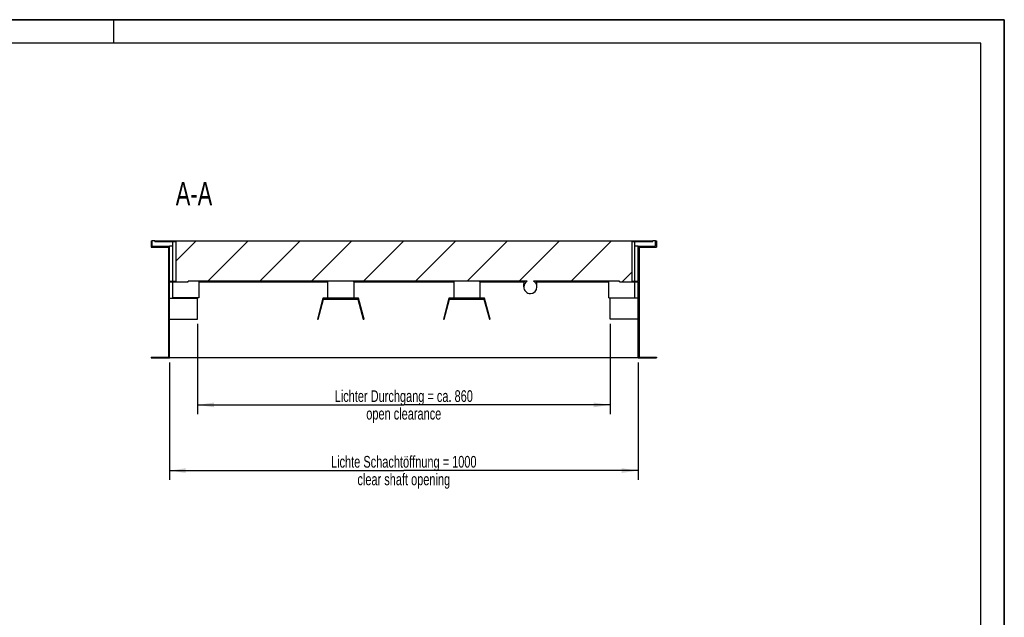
# Model space of a CAD drawing. Header units: millimetres. Extents: x 0 to 8400, y 0 to 5940.
# Tile 11 of 11: x 4200 to 8400, y 3393 to 5940. Entities that reach past the tile are written whole.
import ezdxf

# ---------------------------------------------------------------- set-up
doc = ezdxf.new("R2010")
doc.units = ezdxf.units.MM
doc.header["$LTSCALE"] = 462
doc.layers.get('0').update_dxf_attribs({"linetype": 'CONTINUOUS'})
for name, color, linetype in [('050_DIMENSIONING', 7, 'CONTINUOUS'), ('053_NOTES', 7, 'CONTINUOUS'), ('_ACHSEN', 7, 'CONTINUOUS')]:
    doc.layers.add(name, color=color, linetype=linetype)
doc.styles.get("Standard").update_dxf_attribs({"font": 'txt', "width": 0.7})
doc.dimstyles.new('DIMSTYLE_1', dxfattribs={"dimtxt": 50, "dimasz": 70, "dimexe": 2, "dimexo": 1, "dimtad": 1, "dimlfac": 0.5, "dimtxsty": 'Standard', "dimblk": '_FILLED', "dimblk1": '_FILLED', "dimblk2": '_FILLED', "dimcen": 0.09, "dimazin": 2, "dimtp": 0.8, "dimtm": 0.8, "dimtfac": 1, "dimtofl": 0, "dimtmove": 0, "dimatfit": 3, "dimldrblk": '_FILLED', "dimfxl": 1, "dimtolj": 1, "dimarcsym": 0})

# ---------------------------------------------------------------- blocks, each defined once
blk = doc.blocks.new('_FILLED')
at = {"color": 0, "linetype": 'ByBlock'}
blk.add_solid([(0, 0), (-1, 0.143), (-1, -0.143)], dxfattribs=at)
blk = doc.blocks.new('*D4')
at = {"layer": '050_DIMENSIONING', "color": 2, "linetype": 'Continuous', "transparency": 16777216}
for p, q in [((4838.4, 4478), (4838.4, 3978)), ((6838.4, 4478), (6838.4, 3978)), ((4838.4, 4018), (5838.4, 4018)), ((6838.4, 4018), (5838.4, 4018))]:
    blk.add_line(p, q, dxfattribs=at)
at = {"layer": '050_DIMENSIONING', "color": 2, "linetype": 'Continuous', "transparency": 16777216, "xscale": 70, "yscale": 70, "zscale": 70, "rotation": 180}
blk.add_blockref('_FILLED', (4838.4, 4018), dxfattribs=at)
at = {"layer": '050_DIMENSIONING', "color": 2, "linetype": 'Continuous', "transparency": 16777216, "xscale": 70, "yscale": 70, "zscale": 70}
blk.add_blockref('_FILLED', (6838.4, 4018), dxfattribs=at)
at = {"layer": '050_DIMENSIONING', "color": 2, "linetype": 'Continuous', "transparency": 16777216, "insert": (5838.4, 4080.5), "char_height": 50, "width": 1447.143, "attachment_point": 2, "line_spacing_factor": 0.9}
blk.add_mtext('Lichte Schachtöffnung = 1000\\Pclear shaft opening', dxfattribs=at)
blk = doc.blocks.new('*D5')
at = {"layer": '050_DIMENSIONING', "color": 2, "linetype": 'Continuous', "transparency": 16777216}
for p, q in [((4958.4, 4644.1), (4958.4, 4258)), ((6718.4, 4644.1), (6718.4, 4258)), ((4958.4, 4298), (5838.4, 4298)), ((6718.4, 4298), (5838.4, 4298))]:
    blk.add_line(p, q, dxfattribs=at)
at = {"layer": '050_DIMENSIONING', "color": 2, "linetype": 'Continuous', "transparency": 16777216, "xscale": 70, "yscale": 70, "zscale": 70, "rotation": 180}
blk.add_blockref('_FILLED', (4958.4, 4298), dxfattribs=at)
at = {"layer": '050_DIMENSIONING', "color": 2, "linetype": 'Continuous', "transparency": 16777216, "xscale": 70, "yscale": 70, "zscale": 70}
blk.add_blockref('_FILLED', (6718.4, 4298), dxfattribs=at)
at = {"layer": '050_DIMENSIONING', "color": 2, "linetype": 'Continuous', "transparency": 16777216, "insert": (5838.4, 4360.5), "char_height": 50, "width": 1430.357, "attachment_point": 2, "line_spacing_factor": 0.9}
blk.add_mtext('Lichter Durchgang = ca. 860\\Popen clearance', dxfattribs=at)

msp = doc.modelspace()

# ---------------------------------------------------------------- hatches: boundary and pattern name
at = {"linetype": 'Continuous'}
h = msp.add_hatch(dxfattribs=at)
h.set_pattern_fill('ANSI31', color=2, angle=180, style=0, pattern_type=2)
h.set_pattern_definition([(225, (5838.44, 4998.04), (110.678, -110.678), [])])
edge = h.paths.add_edge_path()
edge.add_line((4760.439, 4970.044), (4834.439, 4970.044))
edge.add_line((4760.439, 4998.044), (4760.439, 4970.044))
edge.add_line((4760.439, 4998.044), (4764.439, 4998.044))
edge.add_line((4764.439, 4974.044), (4764.439, 4998.044))
edge.add_line((4764.439, 4974.044), (4838.439, 4974.044))
edge.add_line((4838.439, 4826.044), (4838.439, 4974.044))
edge.add_line((4838.439, 4826.044), (4865.439, 4826.044))
edge.add_line((4865.439, 4994.044), (4865.439, 4826.044))
edge.add_line((4776.439, 4994.044), (4865.439, 4994.044))
edge.add_line((4776.439, 4994.044), (4776.439, 4998.044))
edge.add_line((4776.439, 4998.044), (6900.439, 4998.044))
edge.add_line((6900.439, 4994.044), (6900.439, 4998.044))
edge.add_line((6811.439, 4994.044), (6900.439, 4994.044))
edge.add_line((6811.439, 4994.044), (6811.439, 4826.044))
edge.add_line((6811.439, 4826.044), (6838.439, 4826.044))
edge.add_line((6838.439, 4826.044), (6838.439, 4974.044))
edge.add_line((6838.439, 4974.044), (6912.439, 4974.044))
edge.add_line((6912.439, 4974.044), (6912.439, 4998.044))
edge.add_line((6912.439, 4998.044), (6916.439, 4998.044))
edge.add_line((6916.439, 4998.044), (6916.439, 4970.044))
edge.add_line((6842.439, 4970.044), (6916.439, 4970.044))
edge.add_line((6842.439, 4970.044), (6842.439, 4502.044))
edge.add_line((6842.439, 4502.044), (6916.439, 4502.044))
edge.add_line((6916.439, 4502.044), (6916.439, 4498.044))
edge.add_line((6838.439, 4498.044), (6916.439, 4498.044))
edge.add_line((6838.439, 4498.044), (6838.439, 4822.044))
edge.add_line((6758.439, 4822.044), (6838.439, 4822.044))
edge.add_line((6758.439, 4822.044), (6758.439, 4826.044))
edge.add_line((6758.439, 4826.044), (6391.658, 4826.044))
edge.add_spline(control_points=[(6391.658, 4826.044), (6392.15, 4825.776), (6393.118, 4825.21), (6394.519, 4824.272), (6395.864, 4823.25), (6397.149, 4822.146), (6398.368, 4820.963), (6399.516, 4819.707), (6400.589, 4818.381), (6401.583, 4816.99), (6402.494, 4815.538), (6403.319, 4814.031), (6404.053, 4812.475), (6404.693, 4810.874), (6405.238, 4809.236), (6405.684, 4807.565), (6406.031, 4805.869), (6406.275, 4804.154), (6406.417, 4802.427), (6406.456, 4800.694), (6406.391, 4798.961), (6406.223, 4797.236), (6405.952, 4795.526), (6405.58, 4793.836), (6405.108, 4792.173), (6404.538, 4790.543), (6403.874, 4788.953), (6403.116, 4787.409), (6402.27, 4785.916), (6401.337, 4784.479), (6400.322, 4783.104), (6399.229, 4781.795), (6398.063, 4780.558), (6396.827, 4779.395), (6395.526, 4778.311), (6394.166, 4777.31), (6392.751, 4776.395), (6391.287, 4775.569), (6389.778, 4774.833), (6388.231, 4774.192), (6386.65, 4773.646), (6385.042, 4773.196), (6383.411, 4772.846), (6381.763, 4772.595), (6380.104, 4772.444), (6378.995, 4772.41), (6378.439, 4772.41)], knot_values=[0, 0, 0, 0, 0.02272727, 0.04545455, 0.06818182, 0.09090909, 0.11363636, 0.13636364, 0.15909091, 0.18181818, 0.20454545, 0.22727273, 0.25, 0.27272727, 0.29545455, 0.31818182, 0.34090909, 0.36363636, 0.38636364, 0.40909091, 0.43181818, 0.45454545, 0.47727273, 0.5, 0.52272727, 0.54545455, 0.56818182, 0.59090909, 0.61363636, 0.63636364, 0.65909091, 0.68181818, 0.70454545, 0.72727273, 0.75, 0.77272727, 0.79545455, 0.81818182, 0.84090909, 0.86363636, 0.88636364, 0.90909091, 0.93181818, 0.95454545, 0.97727273, 1, 1, 1, 1], degree=3, periodic=0)
edge.add_spline(control_points=[(6378.439, 4772.41), (6377.884, 4772.41), (6376.775, 4772.444), (6375.116, 4772.595), (6373.468, 4772.846), (6371.837, 4773.196), (6370.228, 4773.646), (6368.648, 4774.192), (6367.1, 4774.833), (6365.592, 4775.569), (6364.128, 4776.395), (6362.713, 4777.31), (6361.353, 4778.311), (6360.052, 4779.395), (6358.816, 4780.558), (6357.649, 4781.795), (6356.557, 4783.104), (6355.542, 4784.479), (6354.609, 4785.916), (6353.762, 4787.409), (6353.005, 4788.953), (6352.34, 4790.543), (6351.771, 4792.173), (6351.299, 4793.835), (6350.927, 4795.525), (6350.656, 4797.236), (6350.488, 4798.961), (6350.423, 4800.694), (6350.461, 4802.427), (6350.603, 4804.154), (6350.848, 4805.869), (6351.194, 4807.565), (6351.641, 4809.236), (6352.185, 4810.874), (6352.826, 4812.475), (6353.56, 4814.031), (6354.384, 4815.538), (6355.295, 4816.99), (6356.289, 4818.381), (6357.363, 4819.707), (6358.511, 4820.963), (6359.73, 4822.146), (6361.014, 4823.25), (6362.359, 4824.272), (6363.761, 4825.21), (6364.728, 4825.776), (6365.221, 4826.044)], knot_values=[0, 0, 0, 0, 0.02272727, 0.04545455, 0.06818182, 0.09090909, 0.11363636, 0.13636364, 0.15909091, 0.18181818, 0.20454545, 0.22727273, 0.25, 0.27272727, 0.29545455, 0.31818182, 0.34090909, 0.36363636, 0.38636364, 0.40909091, 0.43181818, 0.45454545, 0.47727273, 0.5, 0.52272727, 0.54545455, 0.56818182, 0.59090909, 0.61363636, 0.63636364, 0.65909091, 0.68181818, 0.70454545, 0.72727273, 0.75, 0.77272727, 0.79545455, 0.81818182, 0.84090909, 0.86363636, 0.88636364, 0.90909091, 0.93181818, 0.95454545, 0.97727273, 1, 1, 1, 1], degree=3, periodic=0)
edge.add_line((6365.221, 4826.044), (4918.439, 4826.044))
edge.add_line((4918.439, 4822.044), (4918.439, 4826.044))
edge.add_line((4838.439, 4822.044), (4918.439, 4822.044))
edge.add_line((4838.439, 4498.044), (4838.439, 4822.044))
edge.add_line((4760.439, 4498.044), (4838.439, 4498.044))
edge.add_line((4760.439, 4502.044), (4760.439, 4498.044))
edge.add_line((4760.439, 4502.044), (4834.439, 4502.044))
edge.add_line((4834.439, 4970.044), (4834.439, 4502.044))

# ---------------------------------------------------------------- linework, layer by layer
at = {"color": 7, "linetype": 'Continuous'}
for p, q in [((0, 5940), (8400, 5940)), ((8400, 0), (8400, 5940)), ((4760.439, 4998.044), (4764.439, 4998.044)), ((4760.439, 4998.044), (4760.439, 4970.044)), ((4776.439, 4998.044), (4764.439, 4998.044)), ((4764.439, 4974.044), (4764.439, 4998.044)), ((4776.439, 4998.044), (6900.439, 4998.044)), ((4776.439, 4994.044), (4776.439, 4998.044)), ((6912.439, 4998.044), (6900.439, 4998.044)), ((6900.439, 4994.044), (6900.439, 4998.044)), ((6912.439, 4998.044), (6916.439, 4998.044)), ((6912.439, 4974.044), (6912.439, 4998.044)), ((6916.439, 4998.044), (6916.439, 4970.044)), ((4760.439, 4970.044), (4834.439, 4970.044)), ((4764.439, 4974.044), (4838.439, 4974.044)), ((4776.439, 4994.044), (4865.439, 4994.044)), ((4834.439, 4970.044), (4834.439, 4502.044)), ((4852.439, 4974.044), (4838.439, 4974.044)), ((4838.439, 4826.044), (4838.439, 4974.044)), ((4852.439, 4994.044), (4852.439, 4826.044)), ((4865.439, 4994.044), (4865.439, 4826.044)), ((6811.439, 4994.044), (6811.439, 4826.044)), ((6811.439, 4994.044), (6900.439, 4994.044)), ((6824.439, 4826.044), (6824.439, 4994.044)), ((6838.439, 4974.044), (6824.439, 4974.044)), ((6838.439, 4974.044), (6912.439, 4974.044)), ((6838.439, 4826.044), (6838.439, 4974.044)), ((6842.439, 4970.044), (6916.439, 4970.044)), ((6842.439, 4970.044), (6842.439, 4502.044)), ((4838.439, 4826.044), (4865.439, 4826.044)), ((4838.439, 4822.044), (4918.439, 4822.044)), ((4838.439, 4498.044), (4838.439, 4822.044)), ((4852.439, 4822.044), (4852.439, 4754.044)), ((4918.439, 4822.044), (4918.439, 4826.044)), ((6365.221, 4826.044), (4918.439, 4826.044)), ((4964.439, 4826.044), (4964.439, 4754.044)), ((6350.439, 4800.915), (6350.439, 4814.044)), ((6758.439, 4826.044), (6391.658, 4826.044)), ((6406.439, 4800.915), (6406.439, 4814.044)), ((6712.439, 4754.044), (6712.439, 4826.044)), ((6758.439, 4822.044), (6758.439, 4826.044)), ((6758.439, 4822.044), (6838.439, 4822.044)), ((6811.439, 4826.044), (6838.439, 4826.044)), ((6824.439, 4754.044), (6824.439, 4822.044)), ((6838.439, 4498.044), (6838.439, 4822.044)), ((4838.439, 4753.044), (4958.439, 4753.044)), ((4958.439, 4664.079), (4958.439, 4753.044)), ((5493.527, 4753.044), (5469.689, 4664.079)), ((5473.553, 4663.044), (5496.597, 4749.044)), ((5645.851, 4753.044), (5493.527, 4753.044)), ((5496.597, 4749.044), (5642.782, 4749.044)), ((5642.782, 4749.044), (5665.826, 4663.044)), ((5669.689, 4664.079), (5645.851, 4753.044)), ((6031.027, 4753.044), (6007.189, 4664.079)), ((6011.053, 4663.044), (6034.097, 4749.044)), ((6183.351, 4753.044), (6031.027, 4753.044)), ((6034.097, 4749.044), (6180.282, 4749.044)), ((6180.282, 4749.044), (6203.326, 4663.044)), ((6207.189, 4664.079), (6183.351, 4753.044)), ((6718.439, 4664.079), (6718.439, 4753.044)), ((6838.439, 4753.044), (6718.439, 4753.044)), ((4838.439, 4664.079), (4958.439, 4664.079)), ((4838.439, 4663.044), (4958.439, 4663.044)), ((4958.439, 4663.044), (4958.439, 4664.079)), ((5469.689, 4664.079), (5473.553, 4663.044)), ((5665.826, 4663.044), (5669.689, 4664.079)), ((6007.189, 4664.079), (6011.053, 4663.044)), ((6203.326, 4663.044), (6207.189, 4664.079)), ((6718.439, 4663.044), (6718.439, 4664.079)), ((6838.439, 4664.079), (6718.439, 4664.079)), ((6838.439, 4663.044), (6718.439, 4663.044)), ((4760.439, 4502.044), (4834.439, 4502.044)), ((4760.439, 4502.044), (4760.439, 4498.044)), ((4760.439, 4498.044), (4838.439, 4498.044)), ((6838.439, 4498.044), (4838.439, 4498.044)), ((6838.439, 4498.044), (6916.439, 4498.044)), ((6842.439, 4502.044), (6916.439, 4502.044)), ((6916.439, 4502.044), (6916.439, 4498.044))]:
    msp.add_line(p, q, dxfattribs=at)
at = {"color": 3, "linetype": 'Continuous'}
for p, q in [((8400, 5940), (0, 5940)), ((4600, 5940), (4600, 5840)), ((8400, 5940), (8400, 0))]:
    msp.add_line(p, q, dxfattribs=at)
at = {"color": 5, "linetype": 'Continuous'}
for p, q in [((8300, 5840), (100, 5840)), ((8300, 100), (8300, 5840))]:
    msp.add_line(p, q, dxfattribs=at)
at = {"color": 7, "linetype": 'Continuous'}
for centre, start, end in [((6377.541, 4814.035), 153.698744, 179.982269), ((6379.338, 4814.035), 0.017731, 26.301256)]:
    msp.add_arc(centre, 27.101, start, end, dxfattribs=at)
for start_param, end_param in [(0.49167139, 1.57079633), (-4.71238898, -3.14159265), (-3.14159265, -1.57079633), (-1.57079633, -0.49167139)]:
    msp.add_ellipse((6378.439, 4800.915), major_axis=(0, 28.505), ratio=0.98227584, start_param=start_param, end_param=end_param, dxfattribs=at)
at = {"layer": '_ACHSEN', "color": 7, "linetype": 'Continuous'}
for p, q in [((4964.439, 4822.044), (5514.589, 4822.044)), ((5513.689, 4822.044), (5513.689, 4754.044)), ((5514.589, 4822.044), (5514.589, 4826.044)), ((5624.789, 4822.044), (5624.789, 4826.044)), ((5624.789, 4822.044), (6052.089, 4822.044)), ((5625.689, 4822.044), (5625.689, 4754.044)), ((6051.189, 4822.044), (6051.189, 4754.044)), ((6052.089, 4822.044), (6052.089, 4826.044)), ((6162.289, 4822.044), (6162.289, 4826.044)), ((6162.289, 4822.044), (6351.664, 4822.044)), ((6163.189, 4822.044), (6163.189, 4754.044)), ((6405.215, 4822.044), (6712.439, 4822.044)), ((4908.439, 4754.044), (4852.439, 4754.044)), ((4964.439, 4754.044), (4908.439, 4754.044)), ((5513.689, 4754.044), (5625.689, 4754.044)), ((6051.189, 4754.044), (6163.189, 4754.044)), ((6712.439, 4754.044), (6768.439, 4754.044)), ((6768.439, 4754.044), (6824.439, 4754.044))]:
    msp.add_line(p, q, dxfattribs=at)

# ---------------------------------------------------------------- texts
at = {"layer": '053_NOTES', "color": 2, "linetype": 'Continuous', "insert": (5021.553, 5248.044), "char_height": 100, "width": 364.28571, "attachment_point": 3, "line_spacing_factor": 0.9}
msp.add_mtext('A-A', dxfattribs=at)

# ---------------------------------------------------------------- dimensions: what is measured, and where the dimension line sits
at = {"layer": '050_DIMENSIONING', "color": 2, "linetype": 'Continuous'}
for base, p1, p2, text, picture, middle in [((6718.439, 4298.044), (4958.439, 4645.079), (6718.439, 4645.079), 'Lichter Durchgang = ca. <>\\Popen clearance', '*D5', (5838.439, 4298.044)), ((6838.439, 4018.044), (4838.439, 4479.044), (6838.439, 4479.044), 'Lichte Schachtöffnung = <>\\Pclear shaft opening', '*D4', (5838.439, 4018.044))]:
    dim = msp.add_linear_dim(base=base, p1=p1, p2=p2, text=text, dimstyle='DIMSTYLE_1', dxfattribs=at)
    dim.commit()
    dim.dimension.update_dxf_attribs({"geometry": picture, "text_midpoint": middle, "dimtype": 160})

doc.saveas('drawing.dxf')
